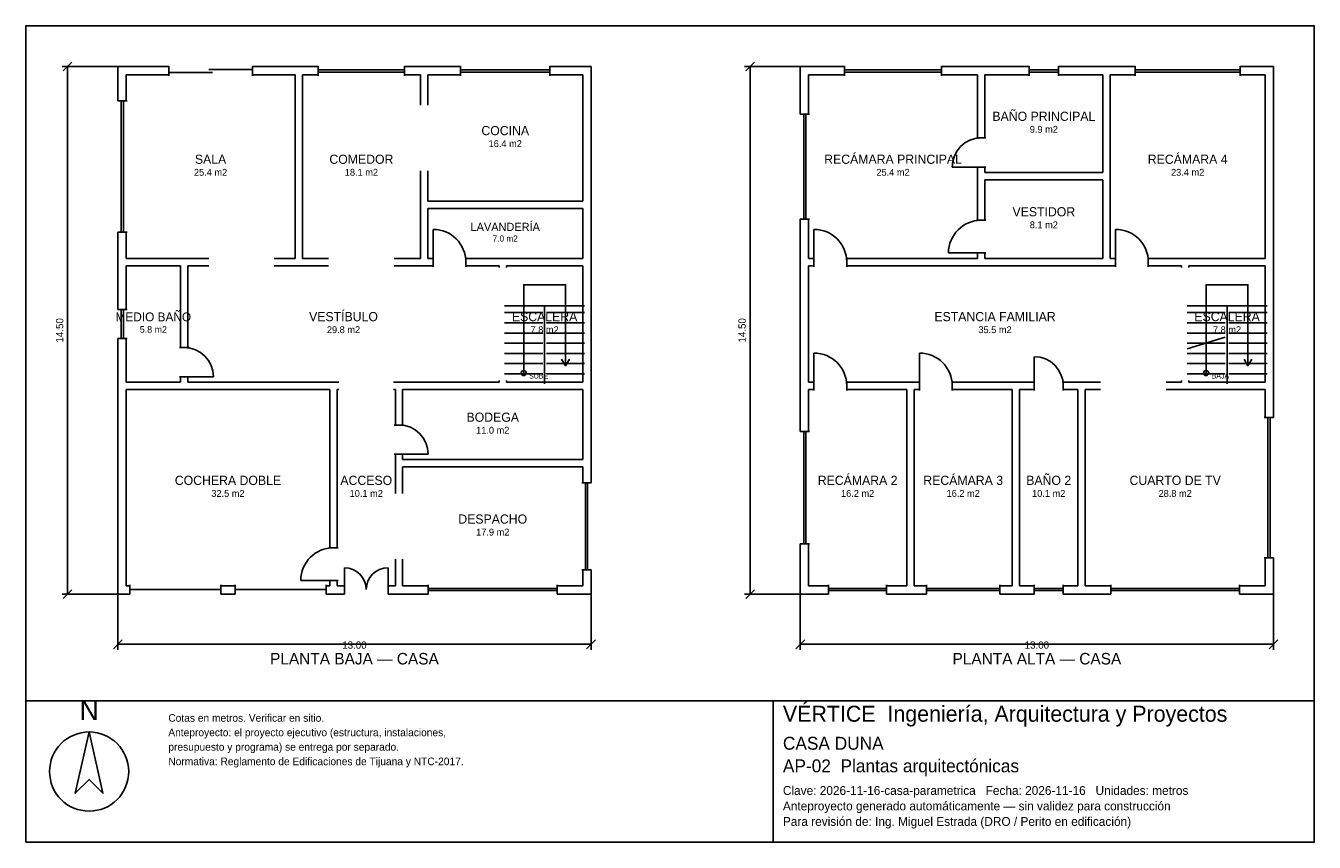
# Model space of a CAD drawing. Header units: metres. Extents: x -2.7 to 32.7, y -6.9 to 15.5.
import ezdxf
from ezdxf.enums import TextEntityAlignment as Align

# ---------------------------------------------------------------- set-up
doc = ezdxf.new("R2010")
doc.units = ezdxf.units.M
doc.header["$LTSCALE"] = 0.5
for name, color, linetype in [('A-AREA', 252, 'CONTINUOUS'), ('A-ESCALERA', 6, 'CONTINUOUS'), ('A-MUROS', 7, 'CONTINUOUS'), ('A-PUERTAS', 2, 'CONTINUOUS'), ('A-TEXTO', 3, 'CONTINUOUS'), ('A-VANOS', 4, 'CONTINUOUS'), ('COTAS', 8, 'CONTINUOUS'), ('LAMINA', 9, 'CONTINUOUS'), ('T-TITULO', 3, 'CONTINUOUS')]:
    doc.layers.add(name, color=color, linetype=linetype)
doc.styles.get("Standard").update_dxf_attribs({"font": 'txt', "width": 0.9})

msp = doc.modelspace()

# ---------------------------------------------------------------- linework, layer by layer
at = {"layer": 'A-ESCALERA'}
for p, q in [((10.5, 7.8), (12.7, 7.8)), ((11.6, 5.65), (11.6, 7.8)), ((29.25, 7.8), (31.45, 7.8)), ((30.35, 5.65), (30.35, 7.8)), ((10.5, 7.61), (11.55, 7.61)), ((11.65, 7.61), (12.7, 7.61)), ((29.25, 7.61), (30.3, 7.61)), ((30.4, 7.61), (31.45, 7.61)), ((10.5, 7.33), (11.55, 7.33)), ((11.65, 7.33), (12.7, 7.33)), ((29.25, 7.33), (30.3, 7.33)), ((30.4, 7.33), (31.45, 7.33)), ((10.5, 7.05), (11.55, 7.05)), ((10.5, 6.77), (11.55, 6.77)), ((11.65, 7.05), (12.7, 7.05)), ((11.65, 6.77), (12.7, 6.77)), ((29.25, 7.05), (30.3, 7.05)), ((29.25, 6.6175), (30.3, 6.94)), ((29.25, 6.77), (30.3, 6.77)), ((30.4, 7.05), (31.45, 7.05)), ((30.4, 6.77), (31.45, 6.77)), ((10.5, 6.49), (11.55, 6.49)), ((11.65, 6.49), (12.7, 6.49)), ((29.25, 6.49), (30.3, 6.49)), ((30.4, 6.49), (31.45, 6.49)), ((10.5, 6.21), (11.55, 6.21)), ((11.65, 6.21), (12.7, 6.21)), ((29.25, 6.21), (30.3, 6.21)), ((30.4, 6.21), (31.45, 6.21)), ((10.5, 5.93), (11.55, 5.93)), ((11.65, 5.93), (12.7, 5.93)), ((29.25, 5.93), (30.3, 5.93)), ((30.4, 5.93), (31.45, 5.93))]:
    msp.add_line(p, q, dxfattribs=at)
for points in [[(11.025, 5.95), (11.025, 8.375), (12.175, 8.375), (12.175, 6.15)], [(29.775, 5.95), (29.775, 8.375), (30.925, 8.375), (30.925, 6.15)], [(12.067, 6.33), (12.175, 6.15), (12.283, 6.33)], [(30.817, 6.33), (30.925, 6.15), (31.033, 6.33)]]:
    msp.add_lwpolyline(points, dxfattribs=at)
for centre in [(11.025, 5.95), (29.775, 5.95)]:
    msp.add_circle(centre, 0.07, dxfattribs=at)
at = {"layer": 'A-MUROS'}
for p, q in [((-0.125, 14.375), (1.273, 14.375)), ((-0.125, 13.43), (-0.125, 14.375)), ((1.273, 14.12), (1.273, 14.38)), ((3.573, 14.12), (3.573, 14.38)), ((3.573, 14.375), (5.383, 14.375)), ((5.383, 14.12), (5.383, 14.38)), ((7.75, 14.12), (7.75, 14.38)), ((7.75, 14.375), (9.291, 14.375)), ((9.291, 14.12), (9.291, 14.38)), ((11.745, 14.12), (11.745, 14.38)), ((11.745, 14.375), (12.875, 14.375)), ((12.875, 2.93), (12.875, 14.375)), ((18.625, 14.375), (19.84, 14.375)), ((18.625, 13.069), (18.625, 14.375)), ((19.84, 14.12), (19.84, 14.38)), ((22.505, 14.12), (22.505, 14.38)), ((22.505, 14.375), (24.916, 14.375)), ((24.916, 14.12), (24.916, 14.38)), ((25.716, 14.12), (25.716, 14.38)), ((25.716, 14.375), (27.829, 14.375)), ((27.829, 14.12), (27.829, 14.38)), ((30.707, 14.12), (30.707, 14.38)), ((30.707, 14.375), (31.625, 14.375)), ((31.625, 4.725), (31.625, 14.375)), ((0.1, 14.15), (1.273, 14.15)), ((0.1, 13.43), (0.1, 14.15)), ((3.573, 14.15), (4.745, 14.15)), ((4.745, 9.1), (4.745, 14.15)), ((4.945, 14.15), (5.383, 14.15)), ((4.945, 9.1), (4.945, 14.15)), ((7.75, 14.15), (8.188, 14.15)), ((8.188, 13.312), (8.188, 14.15)), ((8.387, 14.15), (9.291, 14.15)), ((8.387, 13.312), (8.387, 14.15)), ((11.745, 14.15), (12.649, 14.15)), ((12.649, 10.675), (12.649, 14.15)), ((18.85, 14.15), (19.84, 14.15)), ((18.85, 13.069), (18.85, 14.15)), ((22.505, 14.15), (23.495, 14.15)), ((23.495, 12.412), (23.495, 14.15)), ((23.695, 14.15), (24.916, 14.15)), ((23.695, 12.412), (23.695, 14.15)), ((25.716, 14.15), (26.938, 14.15)), ((26.938, 11.462), (26.938, 14.15)), ((27.137, 14.15), (27.829, 14.15)), ((27.137, 9.1), (27.137, 14.15)), ((30.707, 14.15), (31.399, 14.15)), ((31.399, 9.1), (31.399, 14.15)), ((-0.13, 13.43), (0.13, 13.43)), ((18.62, 13.069), (18.88, 13.069)), ((23.465, 12.412), (23.725, 12.412)), ((8.188, 9.1), (8.188, 11.512)), ((8.387, 10.675), (8.387, 11.512)), ((23.465, 11.612), (23.725, 11.612)), ((23.495, 10.15), (23.495, 11.612)), ((23.695, 11.462), (23.695, 11.612)), ((23.695, 11.462), (26.938, 11.462)), ((23.695, 11.263), (26.938, 11.263)), ((23.695, 10.15), (23.695, 11.263)), ((26.938, 9.1), (26.938, 11.263)), ((8.387, 10.675), (12.649, 10.675)), ((8.387, 10.475), (12.649, 10.475)), ((8.387, 9.1), (8.387, 10.475)), ((12.649, 9.1), (12.649, 10.475)), ((18.62, 10.181), (18.88, 10.181)), ((18.625, 4.34), (18.625, 10.181)), ((18.85, 9.1), (18.85, 10.181)), ((23.465, 10.15), (23.725, 10.15)), ((-0.13, 9.82), (0.13, 9.82)), ((-0.125, 7.7), (-0.125, 9.82)), ((0.1, 9.1), (0.1, 9.82)), ((23.465, 9.25), (23.725, 9.25)), ((23.495, 9.1), (23.495, 9.25)), ((23.695, 9.1), (23.695, 9.25)), ((0.1, 9.1), (2.373, 9.1)), ((0.1, 8.9), (1.6, 8.9)), ((0.1, 7.7), (0.1, 8.9)), ((1.6, 6.65), (1.6, 8.9)), ((1.8, 8.9), (2.373, 8.9)), ((1.8, 6.65), (1.8, 8.9)), ((4.173, 9.1), (4.745, 9.1)), ((4.173, 8.9), (5.666, 8.9)), ((4.945, 9.1), (5.666, 9.1)), ((7.466, 9.1), (8.188, 9.1)), ((7.466, 8.9), (8.537, 8.9)), ((8.387, 9.1), (8.537, 9.1)), ((8.537, 8.87), (8.537, 9.13)), ((9.437, 8.87), (9.437, 9.13)), ((9.437, 9.1), (12.649, 9.1)), ((9.437, 8.9), (10.35, 8.9)), ((10.35, 8.85), (10.35, 8.9)), ((10.55, 8.9), (12.65, 8.9)), ((10.55, 8.85), (10.55, 8.9)), ((12.65, 5.7), (12.65, 8.9)), ((18.85, 9.1), (19, 9.1)), ((18.85, 8.9), (19, 8.9)), ((18.85, 5.7), (18.85, 8.9)), ((19, 8.87), (19, 9.13)), ((19.9, 8.87), (19.9, 9.13)), ((19.9, 9.1), (23.495, 9.1)), ((19.9, 8.9), (27.287, 8.9)), ((23.695, 9.1), (26.938, 9.1)), ((27.137, 9.1), (27.287, 9.1)), ((27.287, 8.87), (27.287, 9.13)), ((28.187, 8.87), (28.187, 9.13)), ((28.187, 9.1), (31.399, 9.1)), ((28.187, 8.9), (29.1, 8.9)), ((29.1, 8.85), (29.1, 8.9)), ((29.3, 8.9), (31.4, 8.9)), ((29.3, 8.85), (29.3, 8.9)), ((31.4, 5.7), (31.4, 8.9)), ((-0.13, 7.7), (0.13, 7.7)), ((-0.13, 6.9), (0.13, 6.9)), ((-0.125, -0.125), (-0.125, 6.9)), ((0.1, 5.7), (0.1, 6.9)), ((1.57, 6.65), (1.83, 6.65)), ((0.1, 5.7), (1.6, 5.7)), ((1.57, 5.85), (1.83, 5.85)), ((1.6, 5.7), (1.6, 5.85)), ((1.8, 5.7), (1.8, 5.85)), ((1.8, 5.7), (5.95, 5.7)), ((7.45, 5.7), (10.35, 5.7)), ((10.35, 5.7), (10.35, 5.75)), ((10.55, 5.7), (10.55, 5.75)), ((10.55, 5.7), (12.65, 5.7)), ((18.85, 5.7), (19, 5.7)), ((19, 5.47), (19, 5.73)), ((19.9, 5.47), (19.9, 5.73)), ((19.9, 5.7), (21.9, 5.7)), ((21.9, 5.47), (21.9, 5.73)), ((22.8, 5.47), (22.8, 5.73)), ((22.8, 5.7), (25.05, 5.7)), ((25.05, 5.47), (25.05, 5.73)), ((25.85, 5.47), (25.85, 5.73)), ((25.85, 5.7), (26.875, 5.7)), ((28.675, 5.7), (29.1, 5.7)), ((29.1, 5.7), (29.1, 5.75)), ((29.3, 5.7), (29.3, 5.75)), ((29.3, 5.7), (31.4, 5.7)), ((0.1, 5.5), (5.7, 5.5)), ((0.1, 0.1), (0.1, 5.5)), ((5.7, 1.15), (5.7, 5.5)), ((5.9, 5.5), (5.95, 5.5)), ((5.9, 1.15), (5.9, 5.5)), ((7.45, 5.5), (7.5, 5.5)), ((7.5, 4.522), (7.5, 5.5)), ((7.7, 5.5), (12.65, 5.5)), ((7.7, 4.522), (7.7, 5.5)), ((12.65, 3.572), (12.65, 5.5)), ((18.85, 5.5), (19, 5.5)), ((18.85, 4.34), (18.85, 5.5)), ((19.9, 5.5), (21.55, 5.5)), ((21.55, 0.1), (21.55, 5.5)), ((21.75, 5.5), (21.9, 5.5)), ((21.75, 0.1), (21.75, 5.5)), ((22.8, 5.5), (24.45, 5.5)), ((24.45, 0.1), (24.45, 5.5)), ((24.65, 5.5), (25.05, 5.5)), ((24.65, 0.1), (24.65, 5.5)), ((25.85, 5.5), (26.25, 5.5)), ((26.25, 0.1), (26.25, 5.5)), ((26.45, 5.5), (26.875, 5.5)), ((26.45, 0.1), (26.45, 5.5)), ((28.675, 5.5), (31.4, 5.5)), ((31.4, 4.725), (31.4, 5.5)), ((31.37, 4.725), (31.63, 4.725)), ((7.47, 4.522), (7.73, 4.522)), ((18.62, 4.34), (18.88, 4.34)), ((7.47, 3.722), (7.73, 3.722)), ((7.5, 2.636), (7.5, 3.722)), ((7.7, 3.572), (7.7, 3.722)), ((7.7, 3.572), (12.65, 3.572)), ((7.7, 3.372), (12.65, 3.372)), ((7.7, 2.636), (7.7, 3.372)), ((12.65, 2.93), (12.65, 3.372)), ((12.62, 2.93), (12.88, 2.93)), ((5.67, 1.15), (5.93, 1.15)), ((18.62, 1.26), (18.88, 1.26)), ((18.625, -0.125), (18.625, 1.26)), ((18.85, 0.1), (18.85, 1.26)), ((7.5, 0.1), (7.5, 0.836)), ((7.7, 0.1), (7.7, 0.836)), ((31.37, 0.875), (31.63, 0.875)), ((31.4, 0.1), (31.4, 0.875)), ((31.625, -0.125), (31.625, 0.875)), ((12.62, 0.542), (12.88, 0.542)), ((12.65, 0.1), (12.65, 0.542)), ((12.875, -0.125), (12.875, 0.542)), ((0.1, 0.1), (0.2, 0.1)), ((0.2, -0.13), (0.2, 0.13)), ((2.7, -0.13), (2.7, 0.13)), ((2.7, 0.1), (3.1, 0.1)), ((3.1, -0.13), (3.1, 0.13)), ((5.6, -0.13), (5.6, 0.13)), ((5.6, 0.1), (5.7, 0.1)), ((5.67, 0.25), (5.93, 0.25)), ((5.7, 0.1), (5.7, 0.25)), ((5.9, 0.1), (5.9, 0.25)), ((5.9, 0.1), (6.1, 0.1)), ((6.1, -0.13), (6.1, 0.13)), ((7.3, -0.13), (7.3, 0.13)), ((7.3, 0.1), (7.5, 0.1)), ((7.7, 0.1), (8.405, 0.1)), ((8.405, -0.13), (8.405, 0.13)), ((11.945, -0.13), (11.945, 0.13)), ((11.945, 0.1), (12.65, 0.1)), ((18.85, 0.1), (19.402, 0.1)), ((19.402, -0.13), (19.402, 0.13)), ((20.997, -0.13), (20.997, 0.13)), ((20.997, 0.1), (21.55, 0.1)), ((21.75, 0.1), (22.095, 0.1)), ((22.095, -0.13), (22.095, 0.13)), ((24.105, -0.13), (24.105, 0.13)), ((24.105, 0.1), (24.45, 0.1)), ((24.65, 0.1), (25.05, 0.1)), ((25.05, -0.13), (25.05, 0.13)), ((25.85, -0.13), (25.85, 0.13)), ((25.85, 0.1), (26.25, 0.1)), ((26.45, 0.1), (27.155, 0.1)), ((27.155, -0.13), (27.155, 0.13)), ((30.695, -0.13), (30.695, 0.13)), ((30.695, 0.1), (31.4, 0.1)), ((-0.125, -0.125), (0.2, -0.125)), ((2.7, -0.125), (3.1, -0.125)), ((5.6, -0.125), (6.1, -0.125)), ((7.3, -0.125), (8.405, -0.125)), ((11.945, -0.125), (12.875, -0.125)), ((18.625, -0.125), (19.402, -0.125)), ((20.997, -0.125), (22.095, -0.125)), ((24.105, -0.125), (25.05, -0.125)), ((25.85, -0.125), (27.155, -0.125)), ((30.695, -0.125), (31.625, -0.125))]:
    msp.add_line(p, q, dxfattribs=at)
at = {"layer": 'A-PUERTAS'}
for p, q in [((23.595, 11.612), (22.795, 11.612)), ((8.537, 9), (8.537, 9.9)), ((19, 9), (19, 9.9)), ((27.287, 9), (27.287, 9.9)), ((23.595, 9.25), (22.695, 9.25)), ((19, 5.6), (19, 6.5)), ((21.9, 5.6), (21.9, 6.5)), ((25.05, 5.6), (25.05, 6.4)), ((1.7, 5.85), (2.5, 5.85)), ((7.6, 3.722), (8.4, 3.722)), ((6.1, 0), (6.1, 0.6)), ((7.3, 0), (7.3, 0.6)), ((5.8, 0.25), (4.9, 0.25))]:
    msp.add_line(p, q, dxfattribs=at)
for centre, radius, start, end in [((23.595, 11.612), 0.8, 90, 180), ((23.595, 9.25), 0.9, 90, 180), ((8.537, 9), 0.9, 0, 90), ((19, 9), 0.9, 0, 90), ((27.287, 9), 0.9, 0, 90), ((1.7, 5.85), 0.8, 0, 90), ((19, 5.6), 0.9, 0, 90), ((21.9, 5.6), 0.9, 0, 90), ((25.05, 5.6), 0.8, 0, 90), ((7.6, 3.722), 0.8, 0, 90), ((5.8, 0.25), 0.9, 90, 180), ((6.1, 0), 0.6, 0, 90), ((7.3, 0), 0.6, 90, 180)]:
    msp.add_arc(centre, radius, start, end, dxfattribs=at)
at = {"layer": 'A-VANOS'}
for p, q in [((1.273, 14.21), (2.473, 14.21)), ((2.373, 14.29), (3.573, 14.29)), ((5.383, 14.28), (7.75, 14.28)), ((5.383, 14.22), (7.75, 14.22)), ((9.291, 14.28), (11.745, 14.28)), ((9.291, 14.22), (11.745, 14.22)), ((19.84, 14.28), (22.505, 14.28)), ((19.84, 14.22), (22.505, 14.22)), ((24.916, 14.28), (25.716, 14.28)), ((24.916, 14.22), (25.716, 14.22)), ((27.829, 14.28), (30.707, 14.28)), ((27.829, 14.22), (30.707, 14.22)), ((-0.03, 9.82), (-0.03, 13.43)), ((0.03, 9.82), (0.03, 13.43)), ((18.72, 10.181), (18.72, 13.069)), ((18.78, 10.181), (18.78, 13.069)), ((-0.03, 6.9), (-0.03, 7.7)), ((0.03, 6.9), (0.03, 7.7)), ((31.47, 0.875), (31.47, 4.725)), ((31.53, 0.875), (31.53, 4.725)), ((18.72, 1.26), (18.72, 4.34)), ((18.78, 1.26), (18.78, 4.34)), ((12.72, 0.542), (12.72, 2.93)), ((12.78, 0.542), (12.78, 2.93)), ((0.2, 0), (2.7, 0)), ((3.1, 0), (5.6, 0)), ((8.405, 0.03), (11.945, 0.03)), ((19.402, 0.03), (20.997, 0.03)), ((22.095, 0.03), (24.105, 0.03)), ((25.05, 0.03), (25.85, 0.03)), ((27.155, 0.03), (30.695, 0.03)), ((8.405, -0.03), (11.945, -0.03)), ((19.402, -0.03), (20.997, -0.03)), ((22.095, -0.03), (24.105, -0.03)), ((25.05, -0.03), (25.85, -0.03)), ((27.155, -0.03), (30.695, -0.03))]:
    msp.add_line(p, q, dxfattribs=at)
at = {"layer": 'COTAS'}
for p, q in [((-0.125, 14.375), (-1.655, 14.375)), ((-1.625, 14.255), (-1.385, 14.495)), ((-1.505, -0.125), (-1.505, 14.375)), ((18.625, 14.375), (17.095, 14.375)), ((17.125, 14.255), (17.365, 14.495)), ((17.245, -0.125), (17.245, 14.375)), ((-0.125, -0.125), (-1.655, -0.125)), ((-1.625, -0.245), (-1.385, -0.005)), ((-0.125, -0.125), (-0.125, -1.655)), ((12.875, -0.125), (12.875, -1.655)), ((18.625, -0.125), (17.095, -0.125)), ((17.125, -0.245), (17.365, -0.005)), ((18.625, -0.125), (18.625, -1.655)), ((31.625, -0.125), (31.625, -1.655)), ((-0.245, -1.625), (-0.005, -1.385)), ((12.755, -1.625), (12.995, -1.385)), ((18.505, -1.625), (18.745, -1.385)), ((31.505, -1.625), (31.745, -1.385)), ((-0.125, -1.505), (12.875, -1.505)), ((18.625, -1.505), (31.625, -1.505))]:
    msp.add_line(p, q, dxfattribs=at)
at = {"layer": 'LAMINA'}
msp.add_line((17.877, -6.9443), (17.877, -3.0583), dxfattribs=at)
for points in [[(-2.655, -3.0583), (32.745, -3.0583), (32.745, 15.495), (-2.655, 15.495)], [(-2.655, -6.9443), (32.745, -6.9443), (32.745, -3.0583), (-2.655, -3.0583)], [(-0.9141, -3.9132), (-1.2949, -5.5997), (-0.9141, -5.2189), (-0.5333, -5.5997)]]:
    msp.add_lwpolyline(points, close=True, dxfattribs=at)
msp.add_circle((-0.9141, -5.0013), 1.0881, dxfattribs=at)

# ---------------------------------------------------------------- texts
at = {"layer": 'A-AREA'}
for s, height, p in [('9.9 m2', 0.189, (25.3165, 12.554)), ('16.4 m2', 0.189, (10.518, 12.1605)), ('25.4 m2', 0.189, (2.4225, 11.373)), ('18.1 m2', 0.189, (6.5665, 11.373)), ('25.4 m2', 0.189, (21.1725, 11.373)), ('23.4 m2', 0.189, (29.268, 11.373)), ('8.1 m2', 0.189, (25.3165, 9.9295)), ('7.0 m2', 0.1688, (10.518, 9.5625)), ('5.8 m2', 0.1821, (0.85, 7.0571)), ('29.8 m2', 0.189, (6.075, 7.048)), ('7.8 m2', 0.189, (11.6, 7.048)), ('35.5 m2', 0.189, (23.975, 7.048)), ('7.8 m2', 0.189, (30.35, 7.048)), ('11.0 m2', 0.189, (10.175, 4.284)), ('32.5 m2', 0.189, (2.9, 2.548)), ('10.1 m2', 0.189, (6.7, 2.548)), ('16.2 m2', 0.189, (20.2, 2.548)), ('16.2 m2', 0.189, (23.1, 2.548)), ('10.1 m2', 0.189, (25.45, 2.548)), ('28.8 m2', 0.189, (28.925, 2.548)), ('17.9 m2', 0.189, (10.175, 1.484))]:
    msp.add_text(s, height=height, dxfattribs=at).set_placement(p, align=Align.CENTER)
at = {"layer": 'A-ESCALERA'}
for s, p in [('SUBE', (11.175, 5.8)), ('BAJA', (29.925, 5.8))]:
    msp.add_text(s, height=0.14, dxfattribs=at).set_placement(p)
at = {"layer": 'A-TEXTO'}
for s, height, p in [('BAÑO PRINCIPAL', 0.252, (25.3165, 12.8816)), ('COCINA', 0.252, (10.518, 12.4881)), ('SALA', 0.252, (2.4225, 11.7006)), ('COMEDOR', 0.252, (6.5665, 11.7006)), ('RECÁMARA PRINCIPAL', 0.252, (21.1725, 11.7006)), ('RECÁMARA 4', 0.252, (29.268, 11.7006)), ('VESTIDOR', 0.252, (25.3165, 10.2571)), ('LAVANDERÍA', 0.225, (10.518, 9.855)), ('MEDIO BAÑO', 0.2429, (0.85, 7.3729)), ('VESTÍBULO', 0.252, (6.075, 7.3756)), ('ESCALERA', 0.252, (11.6, 7.3756)), ('ESTANCIA FAMILIAR', 0.252, (23.975, 7.3756)), ('ESCALERA', 0.252, (30.35, 7.3756)), ('BODEGA', 0.252, (10.175, 4.6116)), ('RECÁMARA 2', 0.252, (20.2, 2.8756)), ('RECÁMARA 3', 0.252, (23.1, 2.8756)), ('BAÑO 2', 0.252, (25.45, 2.8756)), ('COCHERA DOBLE', 0.252, (2.9, 2.8756)), ('ACCESO', 0.252, (6.7, 2.8756)), ('CUARTO DE TV', 0.252, (28.925, 2.8756)), ('DESPACHO', 0.252, (10.175, 1.8116))]:
    msp.add_text(s, height=height, dxfattribs=at).set_placement(p, align=Align.CENTER)
at = {"layer": 'COTAS'}
for p in [(-1.625, 7.125), (17.125, 7.125)]:
    msp.add_text('14.50', height=0.2, rotation=90, dxfattribs=at).set_placement(p, align=Align.CENTER)
for p in [(6.375, -1.625), (25.125, -1.625)]:
    msp.add_text('13.00', height=0.2, dxfattribs=at).set_placement(p, align=Align.CENTER)
at = {"layer": 'LAMINA'}
msp.add_text('N', height=0.544, dxfattribs=at).set_placement((-0.9141, -3.5868), align=Align.CENTER)
for s, height, p in [('VÉRTICE  Ingeniería, Arquitectura y Proyectos', 0.4393, (18.1473, -3.6328)), ('Cotas en metros. Verificar en sitio.', 0.2095, (1.262, -3.6328)), ('Anteproyecto: el proyecto ejecutivo (estructura, instalaciones,', 0.2095, (1.262, -4.0308)), ('presupuesto y programa) se entrega por separado.', 0.2095, (1.262, -4.4289)), ('CASA DUNA', 0.3548, (18.1473, -4.4015)), ('Normativa: Reglamento de Edificaciones de Tijuana y NTC-2017.', 0.2095, (1.262, -4.8269)), ('AP-02  Plantas arquitectónicas', 0.3548, (18.1473, -5.0224)), ('Clave: 2026-11-16-casa-parametrica   Fecha: 2026-11-16   Unidades: metros', 0.2433, (18.1473, -5.6433)), ('Anteproyecto generado automáticamente — sin validez para construcción', 0.2433, (18.1473, -6.0691)), ('Para revisión de: Ing. Miguel Estrada (DRO / Perito en edificación)', 0.2433, (18.1473, -6.4949))]:
    msp.add_text(s, height=height, dxfattribs=at).set_placement(p)
at = {"layer": 'T-TITULO'}
for s, p in [('PLANTA BAJA — CASA', (6.375, -2.0583)), ('PLANTA ALTA — CASA', (25.125, -2.0583))]:
    msp.add_text(s, height=0.3167, dxfattribs=at).set_placement(p, align=Align.CENTER)

doc.saveas('drawing.dxf')
